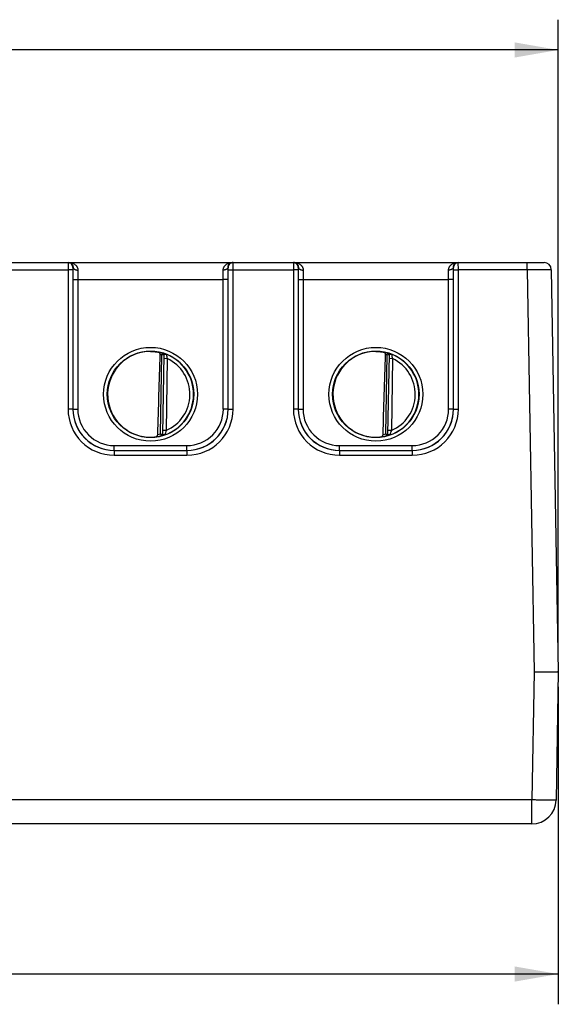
# Model space of a CAD drawing. Header units: inches. Extents: x 0 to 34, y 0 to 22.
# Tile 42 of 67: x 26.6 to 28.8, y 4.9 to 9. Entities that reach past the tile are written whole.
import ezdxf

# ---------------------------------------------------------------- set-up
doc = ezdxf.new("R2010")
doc.units = ezdxf.units.IN
doc.header["$LTSCALE"] = 1.87
doc.header["$MEASUREMENT"] = 0
doc.layers.get('0').update_dxf_attribs({"linetype": 'CONTINUOUS'})
doc.layers.add('DIMENSIONS', color=7, linetype='CONTINUOUS')
doc.styles.get("Standard").update_dxf_attribs({"font": 'txt', "width": 0.8})
doc.dimstyles.new('DIMSTYLE_1', dxfattribs={"dimtxt": 0.125, "dimasz": 0.18, "dimexe": 0.18, "dimexo": 0.0625, "dimgap": 0.09, "dimtad": 0, "dimtih": 1, "dimtoh": 1, "dimdec": 3, "dimzin": 4, "dimdsep": 46, "dimtxsty": 'STANDARD', "dimblk": '_FILLED', "dimblk1": '_FILLED', "dimblk2": '_FILLED', "dimcen": 0.09, "dimadec": 0, "dimazin": 0, "dimtp": 0.01, "dimtm": 0.01, "dimtfac": 1, "dimtdec": 3, "dimtofl": 0, "dimtmove": 0, "dimatfit": 3, "dimldrblk": '_FILLED', "dimfxl": 1, "dimtolj": 1, "dimtzin": 4, "dimarcsym": 0})

# ---------------------------------------------------------------- blocks, each defined once
blk = doc.blocks.new('_FILLED')
at = {"color": 0, "linetype": 'BYBLOCK'}
blk.add_solid([(0, 0), (-1, 0.174), (-1, -0.174)], dxfattribs=at)
blk = doc.blocks.new('*D4')
at = {"layer": 'DIMENSIONS', "color": 2, "linetype": 'CONTINUOUS'}
for p, q in [((18.8315, 6.2015), (18.8315, 4.8902)), ((28.8315, 6.2015), (28.8315, 4.8902)), ((18.8315, 5.0152), (23.4499, 5.0152)), ((28.8315, 5.0152), (24.7999, 5.0152))]:
    blk.add_line(p, q, dxfattribs=at)
at = {"layer": 'DIMENSIONS', "color": 2, "linetype": 'CONTINUOUS', "xscale": 0.18, "yscale": 0.18, "zscale": 0.18, "rotation": 180}
blk.add_blockref('_FILLED', (18.8315, 5.0152), dxfattribs=at)
at = {"layer": 'DIMENSIONS', "color": 2, "linetype": 'CONTINUOUS', "xscale": 0.18, "yscale": 0.18, "zscale": 0.18}
blk.add_blockref('_FILLED', (28.8315, 5.0152), dxfattribs=at)
at = {"layer": 'DIMENSIONS', "color": 2, "linetype": 'CONTINUOUS', "insert": (24.1249, 5.0777), "char_height": 0.125, "width": 1.225, "attachment_point": 2, "line_spacing_factor": 0.9}
blk.add_mtext('10.000{\\Ftxt.shx;\\W1.000000;\\H0.125000; }[254]', dxfattribs=at)
blk = doc.blocks.new('*D23')
at = {"layer": 'DIMENSIONS', "color": 2, "linetype": 'CONTINUOUS'}
for p, q in [((20.9508, 6.976), (20.9508, 8.9558)), ((28.8315, 6.3265), (28.8315, 8.9558)), ((20.9508, 8.8308), (24.2245, 8.8308)), ((28.8315, 8.8308), (25.7745, 8.8308))]:
    blk.add_line(p, q, dxfattribs=at)
at = {"layer": 'DIMENSIONS', "color": 2, "linetype": 'CONTINUOUS', "xscale": 0.18, "yscale": 0.18, "zscale": 0.18, "rotation": 180}
blk.add_blockref('_FILLED', (20.9508, 8.8308), dxfattribs=at)
at = {"layer": 'DIMENSIONS', "color": 2, "linetype": 'CONTINUOUS', "xscale": 0.18, "yscale": 0.18, "zscale": 0.18}
blk.add_blockref('_FILLED', (28.8315, 8.8308), dxfattribs=at)
at = {"layer": 'DIMENSIONS', "color": 2, "linetype": 'CONTINUOUS', "insert": (24.9995, 8.8933), "char_height": 0.125, "width": 1.425, "attachment_point": 2, "line_spacing_factor": 0.9}
blk.add_mtext('7.881{\\Ftxt.shx;\\W1.000000;\\H0.125000; }[200.17]', dxfattribs=at)

msp = doc.modelspace()

# ---------------------------------------------------------------- linework, layer by layer
at = {"color": 7, "linetype": 'CONTINUOUS'}
for p, q in [((20.9984, 7.953), (28.7725, 7.953)), ((26.8082, 7.953), (26.808, 7.9227)), ((26.8282, 7.933), (26.828, 7.9229)), ((26.8285, 7.933), (26.8282, 7.933)), ((27.4688, 7.933), (27.4685, 7.933)), ((27.469, 7.9229), (27.4688, 7.933)), ((27.489, 7.9227), (27.4888, 7.953)), ((27.7382, 7.953), (27.738, 7.9227)), ((27.7582, 7.933), (27.758, 7.9229)), ((27.7585, 7.933), (27.7582, 7.933)), ((28.3988, 7.933), (28.3985, 7.933)), ((28.399, 7.9229), (28.3988, 7.933)), ((28.419, 7.9227), (28.4188, 7.953)), ((28.7025, 7.9227), (28.7025, 7.953)), ((26.559, 7.9227), (26.808, 7.9227)), ((26.828, 7.9229), (26.808, 7.9227)), ((26.808, 7.9227), (26.8081, 7.3474)), ((26.828, 7.9229), (26.8281, 7.3475)), ((27.4689, 7.3475), (27.469, 7.9229)), ((27.469, 7.9229), (27.489, 7.9227)), ((27.4889, 7.3474), (27.489, 7.9227)), ((27.489, 7.9227), (27.738, 7.9227)), ((27.758, 7.9229), (27.738, 7.9227)), ((27.738, 7.9227), (27.7381, 7.3474)), ((27.758, 7.9229), (27.7581, 7.3475)), ((28.3989, 7.3475), (28.399, 7.9229)), ((28.399, 7.9229), (28.419, 7.9227)), ((28.4189, 7.3474), (28.419, 7.9227)), ((28.7025, 7.9227), (28.419, 7.9227)), ((28.7025, 7.9227), (28.7315, 6.2631)), ((28.8025, 7.9235), (28.8315, 6.264)), ((26.8283, 7.8837), (26.8282, 7.3476)), ((26.8283, 7.8837), (26.8482, 7.8836)), ((26.8482, 7.8836), (27.4487, 7.8836)), ((26.8482, 7.8836), (26.8482, 7.3474)), ((27.4687, 7.8837), (27.4487, 7.8836)), ((27.4488, 7.3474), (27.4487, 7.8836)), ((27.4688, 7.3476), (27.4687, 7.8837)), ((27.7583, 7.8837), (27.7582, 7.3476)), ((27.7583, 7.8837), (27.7782, 7.8836)), ((27.7782, 7.8836), (28.3787, 7.8836)), ((27.7782, 7.8836), (27.7782, 7.3474)), ((28.3987, 7.8837), (28.3787, 7.8836)), ((28.3788, 7.3474), (28.3787, 7.8836)), ((28.3988, 7.3476), (28.3987, 7.8837)), ((27.1893, 7.2451), (27.1949, 7.5713)), ((27.1949, 7.5713), (27.1971, 7.5789)), ((27.2028, 7.5712), (27.1949, 7.5713)), ((27.1971, 7.5789), (27.1971, 7.5793)), ((27.2028, 7.5715), (27.1971, 7.2446)), ((27.2028, 7.5715), (27.203, 7.5722)), ((28.1193, 7.2451), (28.1249, 7.5713)), ((28.1249, 7.5713), (28.1271, 7.5789)), ((28.1328, 7.5712), (28.1249, 7.5713)), ((28.1271, 7.5789), (28.1271, 7.5793)), ((28.1328, 7.5715), (28.1271, 7.2446)), ((28.1328, 7.5715), (28.133, 7.5722)), ((27.2176, 7.5561), (27.2026, 7.5564)), ((27.2176, 7.5561), (27.2124, 7.2595)), ((28.1476, 7.5561), (28.1326, 7.5564)), ((28.1476, 7.5561), (28.1424, 7.2595)), ((26.8281, 7.3475), (26.8081, 7.3474)), ((26.8281, 7.3475), (26.8282, 7.3476)), ((26.8282, 7.3476), (26.8482, 7.3474)), ((27.4688, 7.3476), (27.4488, 7.3474)), ((27.4689, 7.3475), (27.4688, 7.3476)), ((27.4689, 7.3475), (27.4889, 7.3474)), ((27.7581, 7.3475), (27.7381, 7.3474)), ((27.7581, 7.3475), (27.7582, 7.3476)), ((27.7582, 7.3476), (27.7782, 7.3474)), ((28.3988, 7.3476), (28.3788, 7.3474)), ((28.3989, 7.3475), (28.3988, 7.3476)), ((28.3989, 7.3475), (28.4189, 7.3474)), ((27.1893, 7.2451), (27.1971, 7.2449)), ((27.1893, 7.2451), (27.1912, 7.2374)), ((27.1911, 7.2371), (27.1912, 7.2374)), ((27.2124, 7.2595), (27.1974, 7.2597)), ((28.1193, 7.2451), (28.1271, 7.2449)), ((28.1193, 7.2451), (28.1212, 7.2374)), ((28.1211, 7.2371), (28.1212, 7.2374)), ((28.1424, 7.2595), (28.1274, 7.2597)), ((26.9981, 7.1974), (27.2989, 7.1974)), ((26.9981, 7.1776), (26.9981, 7.1974)), ((27.2989, 7.1776), (27.2989, 7.1974)), ((27.9281, 7.1974), (28.2289, 7.1974)), ((27.9281, 7.1776), (27.9281, 7.1974)), ((28.2289, 7.1776), (28.2289, 7.1974)), ((26.9981, 7.1776), (27.2989, 7.1776)), ((26.9981, 7.1776), (27.2989, 7.1776)), ((26.9981, 7.1776), (26.9981, 7.1776)), ((26.9981, 7.1776), (26.9981, 7.1574)), ((26.9981, 7.1574), (27.2989, 7.1574)), ((27.2989, 7.1776), (27.2989, 7.1776)), ((27.2989, 7.1776), (27.2989, 7.1574)), ((27.9281, 7.1776), (28.2289, 7.1776)), ((27.9281, 7.1776), (28.2289, 7.1776)), ((27.9281, 7.1776), (27.9281, 7.1776)), ((27.9281, 7.1776), (27.9281, 7.1574)), ((27.9281, 7.1574), (28.2289, 7.1574)), ((28.2289, 7.1776), (28.2289, 7.1776)), ((28.2289, 7.1776), (28.2289, 7.1574)), ((28.7315, 6.2631), (28.7222, 5.7341)), ((28.8315, 6.264), (28.8222, 5.7332)), ((28.7222, 5.7341), (18.9407, 5.7341)), ((28.7222, 5.635), (28.7222, 5.7341)), ((28.7222, 5.635), (18.9407, 5.635))]:
    msp.add_line(p, q, dxfattribs=at)
for centre, radius in [((27.1485, 7.4091), 0.1937), ((28.0785, 7.4091), 0.1937), ((27.1485, 7.4089), 0.1787), ((28.0785, 7.4089), 0.1787)]:
    msp.add_circle(centre, radius, dxfattribs=at)
for centre, radius, start, end in [((26.8082, 7.933), 0.02, 359.9953, 89.995), ((31.2259, 7.8847), 4.3977, 179.3713, 180.0125), ((23.0711, 7.8847), 4.3977, 359.9875, 0.6287), ((27.4888, 7.933), 0.02, 90.003, 180.0044), ((27.7382, 7.933), 0.02, 359.9956, 89.997), ((32.1559, 7.8847), 4.3977, 179.3713, 180.0125), ((24.0011, 7.8847), 4.3977, 359.9875, 0.6287), ((28.4188, 7.933), 0.02, 90.005, 180.0047), ((28.7725, 7.923), 0.03, 1, 89.9992), ((29.5087, 7.8843), 2.6605, 179.1916, 180.016), ((24.7883, 7.8843), 2.6605, 359.984, 0.8084), ((30.4387, 7.8843), 2.6605, 179.1916, 180.016), ((25.7183, 7.8843), 2.6605, 359.984, 0.8084), ((27.1476, 7.416), 0.1701, 89.6908, 97.6004), ((-97.0552, 11.2804), 124.2988, 358.138489, 358.290845), ((27.1485, 7.409), 0.1768, 74.0306, 78.9352), ((27.1485, 7.409), 0.1689, 74.0306, 76.3334), ((27.195, 7.5717), 0.00787, 359.0044, 74.0712), ((27.195, 7.5713), 0.00786, 359.0013, 74.0392), ((27.1485, 7.409), 0.1776, 289.2016, 68.7985), ((27.4957, 7.6394), 0.2903, 192.9249, 196.6783), ((28.0776, 7.416), 0.1701, 89.6908, 97.6004), ((-96.1252, 11.2804), 124.2988, 358.138489, 358.290845), ((28.0785, 7.409), 0.1768, 74.0306, 78.9352), ((28.0785, 7.409), 0.1689, 74.0306, 76.3334), ((28.125, 7.5717), 0.00787, 359.0044, 74.0712), ((28.125, 7.5713), 0.00786, 359.0013, 74.0392), ((28.0785, 7.409), 0.1776, 289.2016, 68.7985), ((28.4257, 7.6394), 0.2903, 192.9249, 196.6783), ((27.1485, 7.409), 0.1626, 293.1447, 64.8553), ((28.0785, 7.409), 0.1626, 293.1447, 64.8553), ((26.9981, 7.3474), 0.19, 180.0122, 270.0065), ((26.9981, 7.3476), 0.17, 180.011, 270.01), ((26.9981, 7.3476), 0.17, 179.9858, 269.9977), ((26.9981, 7.3474), 0.15, 179.9812, 270.0002), ((27.2988, 7.3476), 0.17, 270.0023, 0.0142), ((27.2989, 7.3476), 0.17, 269.99, 359.989), ((27.2989, 7.3474), 0.19, 269.9934, 359.9878), ((27.2989, 7.3474), 0.15, 269.9998, 0.0188), ((27.9281, 7.3474), 0.19, 180.0122, 270.0065), ((27.9281, 7.3476), 0.17, 180.011, 270.01), ((27.9281, 7.3476), 0.17, 179.9858, 269.9977), ((27.9281, 7.3474), 0.15, 179.9812, 270.0002), ((28.2288, 7.3476), 0.17, 270.0023, 0.0142), ((28.2289, 7.3476), 0.17, 269.99, 359.989), ((28.2289, 7.3474), 0.19, 269.9934, 359.9878), ((28.2289, 7.3474), 0.15, 269.9998, 0.0188), ((27.1485, 7.409), 0.1768, 277.0061, 283.9694), ((27.1485, 7.409), 0.1689, 280.096, 283.9695), ((27.1892, 7.2447), 0.00787, 283.9293, 358.9961), ((27.1893, 7.2451), 0.00786, 283.9615, 358.9987), ((27.4875, 7.1665), 0.2904, 161.3219, 165.0747), ((28.0785, 7.409), 0.1768, 277.0061, 283.9694), ((28.0785, 7.409), 0.1689, 280.096, 283.9695), ((28.1192, 7.2447), 0.00787, 283.9293, 358.9961), ((28.1193, 7.2451), 0.00786, 283.9615, 358.9987), ((28.4175, 7.1665), 0.2904, 161.3219, 165.0747), ((27.1473, 7.4019), 0.1699, 260.3962, 270.3988), ((27.1474, 7.3979), 0.1659, 270.3796, 277.8481), ((28.0773, 7.4019), 0.1699, 260.3962, 270.3988), ((28.0774, 7.3979), 0.1659, 270.3796, 277.8481), ((28.7222, 5.735), 0.1, 270, 359)]:
    msp.add_arc(centre, radius, start, end, dxfattribs=at)
for centre in [(27.1485, 7.409), (28.0785, 7.409)]:
    msp.add_ellipse(centre, major_axis=(0, 0.1771), ratio=1, start_param=0.132587, end_param=2.974099, dxfattribs=at)
for points, knots in [([(26.8098, 7.953), (26.812, 7.953), (26.8163, 7.9527), (26.8226, 7.9514), (26.8288, 7.9492), (26.8346, 7.946), (26.839, 7.9426), (26.8422, 7.9392), (26.8443, 7.9364), (26.8461, 7.9332), (26.8475, 7.9297), (26.8483, 7.9259), (26.8485, 7.9232), (26.8485, 7.9218)], [0, 0, 0, 0, 0.116927, 0.234264, 0.352492, 0.472276, 0.594644, 0.657363, 0.721434, 0.787237, 0.855246, 0.925985, 1, 1, 1, 1]), ([(26.8098, 7.953), (26.8108, 7.953), (26.8129, 7.9528), (26.8159, 7.952), (26.8189, 7.9506), (26.8217, 7.9487), (26.8243, 7.946), (26.8261, 7.9432), (26.8273, 7.9406), (26.828, 7.9383), (26.8285, 7.9357), (26.8285, 7.9339), (26.8285, 7.933)], [0, 0, 0, 0, 0.100524, 0.202694, 0.308248, 0.419344, 0.538763, 0.670474, 0.742842, 0.820864, 0.905971, 1, 1, 1, 1]), ([(26.8285, 7.933), (26.8285, 7.9326), (26.8286, 7.9319), (26.8289, 7.9308), (26.8294, 7.9297), (26.8304, 7.9283), (26.8316, 7.9271), (26.8332, 7.9259), (26.835, 7.9248), (26.8375, 7.9237), (26.841, 7.9227), (26.8447, 7.922), (26.8472, 7.9219), (26.8485, 7.9218)], [0, 0, 0, 0, 0.04377, 0.088644, 0.135389, 0.184651, 0.292195, 0.351055, 0.413274, 0.547084, 0.691658, 0.843873, 1, 1, 1, 1]), ([(27.4485, 7.9218), (27.4484, 7.9232), (27.4486, 7.9259), (27.4495, 7.9297), (27.4509, 7.9332), (27.4527, 7.9364), (27.4548, 7.9392), (27.4579, 7.9426), (27.4623, 7.946), (27.4682, 7.9492), (27.4744, 7.9514), (27.4807, 7.9527), (27.485, 7.953), (27.4872, 7.953)], [0, 0, 0, 0, 0.074015, 0.144754, 0.212763, 0.278566, 0.342637, 0.405356, 0.527724, 0.647508, 0.765736, 0.883073, 1, 1, 1, 1]), ([(27.4685, 7.933), (27.4684, 7.9326), (27.4684, 7.9319), (27.468, 7.9308), (27.4675, 7.9297), (27.4666, 7.9283), (27.4653, 7.9271), (27.4638, 7.9259), (27.462, 7.9248), (27.4594, 7.9237), (27.456, 7.9227), (27.4523, 7.922), (27.4498, 7.9219), (27.4485, 7.9218)], [0, 0, 0, 0, 0.04377, 0.088644, 0.135389, 0.184652, 0.292196, 0.351056, 0.413276, 0.547086, 0.691659, 0.843874, 1, 1, 1, 1]), ([(27.4685, 7.933), (27.4684, 7.9339), (27.4685, 7.9357), (27.469, 7.9383), (27.4697, 7.9406), (27.4709, 7.9432), (27.4727, 7.946), (27.4753, 7.9487), (27.4781, 7.9506), (27.481, 7.952), (27.4841, 7.9528), (27.4861, 7.953), (27.4872, 7.953)], [0, 0, 0, 0, 0.094029, 0.179136, 0.257158, 0.329526, 0.461237, 0.580656, 0.691752, 0.797306, 0.899476, 1, 1, 1, 1]), ([(27.7398, 7.953), (27.7408, 7.953), (27.7429, 7.9528), (27.7459, 7.952), (27.7489, 7.9506), (27.7517, 7.9487), (27.7543, 7.946), (27.7561, 7.9432), (27.7573, 7.9406), (27.758, 7.9383), (27.7585, 7.9357), (27.7585, 7.9339), (27.7585, 7.933)], [0, 0, 0, 0, 0.100524, 0.202694, 0.308248, 0.419344, 0.538763, 0.670474, 0.742842, 0.820864, 0.905971, 1, 1, 1, 1]), ([(27.7398, 7.953), (27.742, 7.953), (27.7463, 7.9527), (27.7526, 7.9514), (27.7588, 7.9492), (27.7646, 7.946), (27.769, 7.9426), (27.7722, 7.9392), (27.7743, 7.9364), (27.7761, 7.9332), (27.7775, 7.9297), (27.7783, 7.9259), (27.7785, 7.9232), (27.7785, 7.9218)], [0, 0, 0, 0, 0.116927, 0.234264, 0.352492, 0.472276, 0.594644, 0.657363, 0.721434, 0.787237, 0.855246, 0.925985, 1, 1, 1, 1]), ([(27.7585, 7.933), (27.7585, 7.9326), (27.7586, 7.9319), (27.7589, 7.9308), (27.7594, 7.9297), (27.7604, 7.9283), (27.7616, 7.9271), (27.7632, 7.9259), (27.765, 7.9248), (27.7675, 7.9237), (27.771, 7.9227), (27.7747, 7.922), (27.7772, 7.9219), (27.7785, 7.9218)], [0, 0, 0, 0, 0.04377, 0.088644, 0.135389, 0.184651, 0.292195, 0.351055, 0.413274, 0.547084, 0.691658, 0.843873, 1, 1, 1, 1]), ([(28.3785, 7.9218), (28.3784, 7.9232), (28.3786, 7.9259), (28.3795, 7.9297), (28.3809, 7.9332), (28.3827, 7.9364), (28.3848, 7.9392), (28.3879, 7.9426), (28.3923, 7.946), (28.3982, 7.9492), (28.4044, 7.9514), (28.4107, 7.9527), (28.415, 7.953), (28.4172, 7.953)], [0, 0, 0, 0, 0.074015, 0.144754, 0.212763, 0.278566, 0.342637, 0.405356, 0.527724, 0.647508, 0.765736, 0.883073, 1, 1, 1, 1]), ([(28.3985, 7.933), (28.3984, 7.9326), (28.3984, 7.9319), (28.398, 7.9308), (28.3975, 7.9297), (28.3966, 7.9283), (28.3953, 7.9271), (28.3938, 7.9259), (28.392, 7.9248), (28.3894, 7.9237), (28.386, 7.9227), (28.3823, 7.922), (28.3798, 7.9219), (28.3785, 7.9218)], [0, 0, 0, 0, 0.04377, 0.088644, 0.135389, 0.184652, 0.292196, 0.351056, 0.413276, 0.547086, 0.691659, 0.843874, 1, 1, 1, 1]), ([(28.3985, 7.933), (28.3984, 7.9339), (28.3985, 7.9357), (28.399, 7.9383), (28.3997, 7.9406), (28.4009, 7.9432), (28.4027, 7.946), (28.4053, 7.9487), (28.4081, 7.9506), (28.411, 7.952), (28.4141, 7.9528), (28.4161, 7.953), (28.4172, 7.953)], [0, 0, 0, 0, 0.094029, 0.179136, 0.257158, 0.329526, 0.461237, 0.580656, 0.691752, 0.797306, 0.899476, 1, 1, 1, 1]), ([(28.8025, 7.9235), (28.8025, 7.9235), (28.8025, 7.9235), (28.8025, 7.9235), (28.8025, 7.9235), (28.8025, 7.9235), (28.8024, 7.9235), (28.8024, 7.9235), (28.8023, 7.9235), (28.8022, 7.9235), (28.8021, 7.9235), (28.802, 7.9235), (28.8019, 7.9235), (28.8017, 7.9234), (28.8014, 7.9234), (28.801, 7.9234), (28.8006, 7.9234), (28.8001, 7.9234), (28.7995, 7.9234), (28.7989, 7.9234), (28.7979, 7.9234), (28.7966, 7.9234), (28.7948, 7.9233), (28.7928, 7.9233), (28.7906, 7.9233), (28.7882, 7.9233), (28.7856, 7.9232), (28.7828, 7.9232), (28.7786, 7.9232), (28.773, 7.9231), (28.7657, 7.9231), (28.7579, 7.923), (28.7495, 7.923), (28.7407, 7.9229), (28.7314, 7.9229), (28.722, 7.9228), (28.7123, 7.9227), (28.7058, 7.9227), (28.7025, 7.9227)], [0, 0, 0, 0, 0.000025, 0.000083, 0.000179, 0.000312, 0.000689, 0.001217, 0.001894, 0.002722, 0.0037, 0.004828, 0.006106, 0.007534, 0.010837, 0.014736, 0.019229, 0.024312, 0.029984, 0.036239, 0.043075, 0.058472, 0.076137, 0.096028, 0.118097, 0.14229, 0.16855, 0.196813, 0.22701, 0.292914, 0.365627, 0.444449, 0.528621, 0.617332, 0.709728, 0.804918, 0.901987, 1, 1, 1, 1]), ([(27.1485, 7.5861), (27.1546, 7.5861), (27.1636, 7.5855), (27.1748, 7.5839), (27.18, 7.5829), (27.1824, 7.5824)], [0, 0, 0, 0, 0.540764, 0.782455, 1, 1, 1, 1]), ([(27.1884, 7.5731), (27.1884, 7.5737), (27.1883, 7.5749), (27.188, 7.5766), (27.1874, 7.5781), (27.1867, 7.5795), (27.1858, 7.5806), (27.1848, 7.5815), (27.1836, 7.5821), (27.1828, 7.5823), (27.1824, 7.5824)], [0, 0, 0, 0, 0.151945, 0.297858, 0.434491, 0.561092, 0.678663, 0.78927, 0.895503, 1, 1, 1, 1]), ([(27.1971, 7.5793), (27.1971, 7.5793), (27.1971, 7.5793), (27.1972, 7.5793), (27.1972, 7.5793), (27.1972, 7.5793), (27.1973, 7.5793), (27.1973, 7.5793), (27.1974, 7.5792), (27.1976, 7.5792), (27.1978, 7.5792), (27.198, 7.5791), (27.1984, 7.579), (27.199, 7.5789), (27.1997, 7.5787), (27.2006, 7.5785), (27.2016, 7.5782), (27.2027, 7.5779), (27.2039, 7.5775), (27.2052, 7.5771), (27.2071, 7.5765), (27.2096, 7.5757), (27.2116, 7.5749), (27.2127, 7.5745)], [0, 0, 0, 0, 0.001404, 0.002843, 0.004839, 0.007404, 0.01054, 0.014248, 0.018526, 0.028779, 0.041272, 0.055971, 0.072839, 0.11291, 0.16113, 0.217103, 0.280424, 0.350683, 0.427459, 0.510323, 0.598833, 0.79098, 1, 1, 1, 1]), ([(27.203, 7.5722), (27.2031, 7.5723), (27.2033, 7.5725), (27.2036, 7.5728), (27.204, 7.573), (27.2045, 7.5733), (27.205, 7.5735), (27.2059, 7.5739), (27.207, 7.5742), (27.2084, 7.5746), (27.2096, 7.5748), (27.2106, 7.5748), (27.2113, 7.5748), (27.212, 7.5747), (27.2125, 7.5746), (27.2127, 7.5745)], [0, 0, 0, 0, 0.037232, 0.07957, 0.127364, 0.180442, 0.238358, 0.300507, 0.434623, 0.576385, 0.719623, 0.790537, 0.860462, 0.929683, 1, 1, 1, 1]), ([(28.0785, 7.5861), (28.0846, 7.5861), (28.0936, 7.5855), (28.1048, 7.5839), (28.11, 7.5829), (28.1124, 7.5824)], [0, 0, 0, 0, 0.540764, 0.782455, 1, 1, 1, 1]), ([(28.1184, 7.5731), (28.1184, 7.5737), (28.1183, 7.5749), (28.118, 7.5766), (28.1174, 7.5781), (28.1167, 7.5795), (28.1158, 7.5806), (28.1148, 7.5815), (28.1136, 7.5821), (28.1128, 7.5823), (28.1124, 7.5824)], [0, 0, 0, 0, 0.151945, 0.297858, 0.434491, 0.561092, 0.678663, 0.78927, 0.895503, 1, 1, 1, 1]), ([(28.1271, 7.5793), (28.1271, 7.5793), (28.1271, 7.5793), (28.1272, 7.5793), (28.1272, 7.5793), (28.1272, 7.5793), (28.1273, 7.5793), (28.1273, 7.5793), (28.1274, 7.5792), (28.1276, 7.5792), (28.1278, 7.5792), (28.128, 7.5791), (28.1284, 7.579), (28.129, 7.5789), (28.1297, 7.5787), (28.1306, 7.5785), (28.1316, 7.5782), (28.1327, 7.5779), (28.1339, 7.5775), (28.1352, 7.5771), (28.1371, 7.5765), (28.1396, 7.5757), (28.1416, 7.5749), (28.1427, 7.5745)], [0, 0, 0, 0, 0.001404, 0.002843, 0.004839, 0.007404, 0.01054, 0.014248, 0.018526, 0.028779, 0.041272, 0.055971, 0.072839, 0.11291, 0.16113, 0.217103, 0.280424, 0.350683, 0.427459, 0.510323, 0.598833, 0.79098, 1, 1, 1, 1]), ([(28.133, 7.5722), (28.1331, 7.5723), (28.1333, 7.5725), (28.1336, 7.5728), (28.134, 7.573), (28.1345, 7.5733), (28.135, 7.5735), (28.1359, 7.5739), (28.137, 7.5742), (28.1384, 7.5746), (28.1396, 7.5748), (28.1406, 7.5748), (28.1413, 7.5748), (28.142, 7.5747), (28.1425, 7.5746), (28.1427, 7.5745)], [0, 0, 0, 0, 0.037232, 0.07957, 0.127364, 0.180442, 0.238358, 0.300507, 0.434623, 0.576385, 0.719623, 0.790537, 0.860462, 0.929683, 1, 1, 1, 1]), ([(27.17, 7.2335), (27.1705, 7.2336), (27.1715, 7.2338), (27.1729, 7.2343), (27.1742, 7.2351), (27.1754, 7.2362), (27.1765, 7.2375), (27.1773, 7.239), (27.1779, 7.2408), (27.1781, 7.242), (27.1781, 7.2427)], [0, 0, 0, 0, 0.111956, 0.224128, 0.338233, 0.456366, 0.580677, 0.712906, 0.853459, 1, 1, 1, 1]), ([(27.2069, 7.2413), (27.2058, 7.2409), (27.2037, 7.2402), (27.2012, 7.2395), (27.1993, 7.2389), (27.198, 7.2386), (27.1968, 7.2383), (27.1957, 7.238), (27.1947, 7.2377), (27.1938, 7.2375), (27.193, 7.2374), (27.1924, 7.2372), (27.1921, 7.2372), (27.1918, 7.2371), (27.1916, 7.2371), (27.1915, 7.2371), (27.1914, 7.2371), (27.1913, 7.2371), (27.1913, 7.2371), (27.1912, 7.2371), (27.1912, 7.2371), (27.1912, 7.2371), (27.1911, 7.2371), (27.1911, 7.2371)], [0, 0, 0, 0, 0.209021, 0.401167, 0.489677, 0.572541, 0.649317, 0.719576, 0.782897, 0.83887, 0.88709, 0.927161, 0.944029, 0.958728, 0.971221, 0.981474, 0.985752, 0.98946, 0.992596, 0.995161, 0.997157, 0.998597, 1, 1, 1, 1]), ([(27.2069, 7.2413), (27.2066, 7.2412), (27.2061, 7.2411), (27.2053, 7.241), (27.2045, 7.241), (27.2034, 7.2412), (27.202, 7.2415), (27.2008, 7.2419), (27.1998, 7.2423), (27.1992, 7.2426), (27.1986, 7.2429), (27.1981, 7.2432), (27.1977, 7.2435), (27.1974, 7.2438), (27.1972, 7.2441), (27.1971, 7.2444), (27.1971, 7.2445), (27.1971, 7.2446)], [0, 0, 0, 0, 0.074045, 0.147074, 0.221134, 0.296249, 0.447289, 0.594183, 0.663358, 0.728285, 0.788055, 0.841916, 0.889393, 0.930575, 0.966529, 0.983356, 1, 1, 1, 1]), ([(28.1, 7.2335), (28.1005, 7.2336), (28.1015, 7.2338), (28.1029, 7.2343), (28.1042, 7.2351), (28.1054, 7.2362), (28.1065, 7.2375), (28.1073, 7.239), (28.1079, 7.2408), (28.1081, 7.242), (28.1081, 7.2427)], [0, 0, 0, 0, 0.111956, 0.224128, 0.338233, 0.456366, 0.580677, 0.712906, 0.853459, 1, 1, 1, 1]), ([(28.1369, 7.2413), (28.1358, 7.2409), (28.1337, 7.2402), (28.1312, 7.2395), (28.1293, 7.2389), (28.128, 7.2386), (28.1268, 7.2383), (28.1257, 7.238), (28.1247, 7.2377), (28.1238, 7.2375), (28.123, 7.2374), (28.1224, 7.2372), (28.1221, 7.2372), (28.1218, 7.2371), (28.1216, 7.2371), (28.1215, 7.2371), (28.1214, 7.2371), (28.1213, 7.2371), (28.1213, 7.2371), (28.1212, 7.2371), (28.1212, 7.2371), (28.1212, 7.2371), (28.1211, 7.2371), (28.1211, 7.2371)], [0, 0, 0, 0, 0.209021, 0.401167, 0.489677, 0.572541, 0.649317, 0.719576, 0.782897, 0.83887, 0.88709, 0.927161, 0.944029, 0.958728, 0.971221, 0.981474, 0.985752, 0.98946, 0.992596, 0.995161, 0.997157, 0.998597, 1, 1, 1, 1]), ([(28.1369, 7.2413), (28.1366, 7.2412), (28.1361, 7.2411), (28.1353, 7.241), (28.1345, 7.241), (28.1334, 7.2412), (28.132, 7.2415), (28.1308, 7.2419), (28.1298, 7.2423), (28.1292, 7.2426), (28.1286, 7.2429), (28.1281, 7.2432), (28.1277, 7.2435), (28.1274, 7.2438), (28.1272, 7.2441), (28.1271, 7.2444), (28.1271, 7.2445), (28.1271, 7.2446)], [0, 0, 0, 0, 0.074045, 0.147074, 0.221134, 0.296249, 0.447289, 0.594183, 0.663358, 0.728285, 0.788055, 0.841916, 0.889393, 0.930575, 0.966529, 0.983356, 1, 1, 1, 1]), ([(28.7315, 6.2631), (28.738, 6.2631), (28.7507, 6.2631), (28.7664, 6.2631), (28.7785, 6.2632), (28.7869, 6.2632), (28.7947, 6.2633), (28.802, 6.2633), (28.8085, 6.2634), (28.8136, 6.2635), (28.8172, 6.2635), (28.8196, 6.2635), (28.8218, 6.2636), (28.8238, 6.2636), (28.8256, 6.2637), (28.8271, 6.2637), (28.8284, 6.2637), (28.8295, 6.2638), (28.8302, 6.2638), (28.8307, 6.2638), (28.831, 6.2639), (28.8312, 6.2639), (28.8313, 6.2639), (28.8314, 6.2639), (28.8315, 6.264), (28.8315, 6.264)], [0, 0, 0, 0, 0.195064, 0.382634, 0.471338, 0.555503, 0.63432, 0.707029, 0.772929, 0.831386, 0.857643, 0.881836, 0.903903, 0.923794, 0.941458, 0.956855, 0.969948, 0.980705, 0.989099, 0.992406, 0.995119, 0.997239, 0.998765, 0.999689, 1, 1, 1, 1]), ([(28.8222, 5.7332), (28.8222, 5.7332), (28.8222, 5.7332), (28.8222, 5.7332), (28.8221, 5.7332), (28.8221, 5.7332), (28.8219, 5.7332), (28.8217, 5.7331), (28.8214, 5.7331), (28.8211, 5.7331), (28.8207, 5.7331), (28.8203, 5.7331), (28.8198, 5.7331), (28.819, 5.733), (28.8178, 5.733), (28.8163, 5.733), (28.8145, 5.733), (28.8125, 5.733), (28.8103, 5.733), (28.8079, 5.733), (28.8053, 5.733), (28.8025, 5.733), (28.7983, 5.7331), (28.7927, 5.7331), (28.7855, 5.7332), (28.7776, 5.7333), (28.7692, 5.7334), (28.7604, 5.7335), (28.7512, 5.7336), (28.7417, 5.7338), (28.732, 5.7339), (28.7255, 5.734), (28.7222, 5.7341)], [0, 0, 0, 0, 0.000131, 0.000381, 0.000772, 0.00131, 0.002829, 0.004945, 0.007658, 0.010967, 0.014871, 0.019367, 0.024453, 0.030127, 0.04322, 0.058619, 0.076283, 0.096172, 0.118238, 0.142428, 0.168683, 0.196941, 0.227133, 0.293024, 0.365723, 0.444531, 0.528688, 0.617384, 0.709765, 0.804942, 0.901998, 1, 1, 1, 1])]:
    msp.add_open_spline(points, degree=3, knots=knots, dxfattribs=at)

# ---------------------------------------------------------------- dimensions: what is measured, and where the dimension line sits
at = {"layer": 'DIMENSIONS', "color": 2, "linetype": 'CONTINUOUS'}
for base, p1, p2, picture, middle in [((28.8315, 8.8308), (20.9508, 6.976), (28.8315, 6.3265), '*D23', (24.8495, 8.8308)), ((28.8315, 5.0152), (18.8315, 6.2015), (28.8315, 6.2015), '*D4', (23.9499, 5.0152))]:
    dim = msp.add_linear_dim(base=base, p1=p1, p2=p2, dimstyle='DIMSTYLE_1', dxfattribs=at)
    dim.commit()
    dim.dimension.update_dxf_attribs({"geometry": picture, "text_midpoint": middle, "dimtype": 160})

doc.saveas('drawing.dxf')
